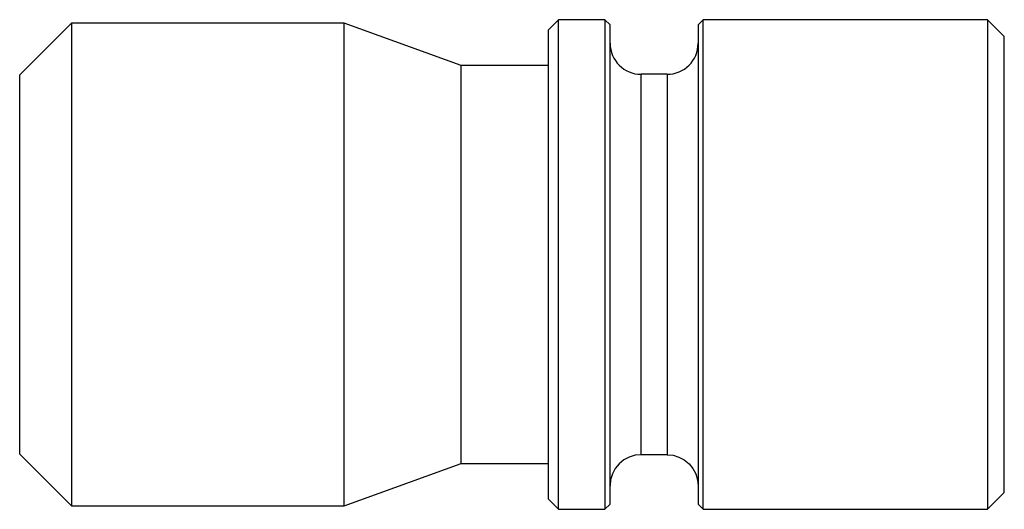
# Model space of a CAD drawing. Header units: millimetres. Extents: x 0 to 24.1, y -6 to 6.
import ezdxf

# ---------------------------------------------------------------- set-up
doc = ezdxf.new("R2010")
doc.units = ezdxf.units.MM
doc.layers.add('OUTLINE', color=7, linetype='Continuous')

msp = doc.modelspace()

# ---------------------------------------------------------------- linework, layer by layer
at = {"layer": 'OUTLINE'}
for p, q in [((0, 4.647), (1.27, 5.917)), ((1.27, 5.917), (1.27, 5.768)), ((7.955, 5.917), (1.27, 5.917)), ((7.955, 5.768), (7.955, 5.917)), ((10.817, 4.875), (7.955, 5.917)), ((12.954, 5.746), (13.208, 6)), ((13.208, 5.85), (13.208, 6)), ((14.341, 6), (13.208, 6)), ((13.208, 5.406), (13.208, 5.85)), ((14.341, 6), (14.341, 5.85)), ((14.468, 5.873), (14.341, 6)), ((14.341, 5.85), (14.341, 5.406)), ((14.468, 5.726), (14.468, 5.873)), ((16.627, 5.873), (16.754, 6)), ((16.627, 5.873), (16.627, 5.726)), ((16.754, 5.85), (16.754, 6)), ((23.718, 6), (16.754, 6)), ((16.754, 5.406), (16.754, 5.85)), ((23.718, 6), (23.718, 5.85)), ((24.13, 5.588), (23.718, 6)), ((23.718, 5.85), (23.718, 5.406)), ((1.27, 5.768), (1.27, 5.331)), ((7.955, 5.331), (7.955, 5.768)), ((12.954, 5.746), (12.954, 5.602)), ((12.954, 5.602), (12.954, 5.177)), ((14.468, 5.291), (14.468, 5.726)), ((16.627, 5.726), (16.627, 5.291)), ((24.13, 5.448), (24.13, 5.588)), ((1.27, 5.331), (1.27, 4.626)), ((7.955, 4.626), (7.955, 5.331)), ((13.208, 4.691), (13.208, 5.406)), ((14.341, 5.406), (14.341, 4.691)), ((16.754, 4.691), (16.754, 5.406)), ((23.718, 5.406), (23.718, 4.691)), ((24.13, 5.035), (24.13, 5.448)), ((12.954, 5.177), (12.954, 4.492)), ((14.468, 4.592), (14.468, 5.291)), ((16.627, 5.291), (16.627, 4.592)), ((10.817, 4.753), (10.817, 4.875)), ((12.954, 4.875), (10.817, 4.875)), ((24.13, 4.369), (24.13, 5.035)), ((0, 4.53), (0, 4.647)), ((1.27, 4.626), (1.27, 3.689)), ((7.955, 3.689), (7.955, 4.626)), ((10.817, 4.392), (10.817, 4.753)), ((13.208, 3.741), (13.208, 4.691)), ((14.341, 4.691), (14.341, 3.741)), ((14.468, 3.662), (14.468, 4.592)), ((15.23, 4.544), (15.23, 4.661)), ((15.865, 4.661), (15.23, 4.661)), ((15.865, 4.661), (15.865, 4.544)), ((16.627, 4.592), (16.627, 3.662)), ((16.754, 3.741), (16.754, 4.691)), ((23.718, 4.691), (23.718, 3.741)), ((0, 4.187), (0, 4.53)), ((10.817, 3.811), (10.817, 4.392)), ((12.954, 4.492), (12.954, 3.583)), ((15.23, 4.199), (15.23, 4.544)), ((15.865, 4.544), (15.865, 4.199)), ((24.13, 3.484), (24.13, 4.369)), ((0, 3.633), (0, 4.187)), ((15.23, 3.644), (15.23, 4.199)), ((15.865, 4.199), (15.865, 3.644)), ((0, 2.897), (0, 3.633)), ((1.27, 3.689), (1.27, 2.567)), ((7.955, 2.567), (7.955, 3.689)), ((10.817, 3.04), (10.817, 3.811)), ((13.208, 2.603), (13.208, 3.741)), ((14.341, 3.741), (14.341, 2.603)), ((14.468, 2.548), (14.468, 3.662)), ((15.23, 2.906), (15.23, 3.644)), ((15.865, 3.644), (15.865, 2.906)), ((16.627, 3.662), (16.627, 2.548)), ((16.754, 2.603), (16.754, 3.741)), ((23.718, 3.741), (23.718, 2.603)), ((12.954, 3.583), (12.954, 2.493)), ((24.13, 2.425), (24.13, 3.484)), ((0, 2.016), (0, 2.897)), ((10.817, 2.115), (10.817, 3.04)), ((15.23, 2.022), (15.23, 2.906)), ((15.865, 2.906), (15.865, 2.022)), ((1.27, 2.567), (1.27, 1.317)), ((7.955, 1.317), (7.955, 2.567)), ((12.954, 2.493), (12.954, 1.279)), ((13.208, 1.335), (13.208, 2.603)), ((14.341, 2.603), (14.341, 1.335)), ((14.468, 1.307), (14.468, 2.548)), ((16.627, 2.548), (16.627, 1.307)), ((16.754, 1.335), (16.754, 2.603)), ((23.718, 2.603), (23.718, 1.335)), ((24.13, 1.243), (24.13, 2.425)), ((0, 1.034), (0, 2.016)), ((10.817, 1.085), (10.817, 2.115)), ((15.23, 1.037), (15.23, 2.022)), ((15.865, 2.022), (15.865, 1.037)), ((1.27, 1.317), (1.27, 0)), ((7.955, 0), (7.955, 1.317)), ((12.954, 1.279), (12.954, 0)), ((13.208, 0), (13.208, 1.335)), ((14.341, 1.335), (14.341, 0)), ((14.468, 0), (14.468, 1.307)), ((16.627, 1.307), (16.627, 0)), ((16.754, 0), (16.754, 1.335)), ((23.718, 1.335), (23.718, 0)), ((24.13, 0), (24.13, 1.243)), ((0, 0), (0, 1.034)), ((10.817, 0), (10.817, 1.085)), ((15.23, 0), (15.23, 1.037)), ((15.865, 1.037), (15.865, 0)), ((0, -1.034), (0, 0)), ((1.27, 0), (1.27, -1.317)), ((7.955, -1.317), (7.955, 0)), ((10.817, -1.085), (10.817, 0)), ((12.954, 0), (12.954, -1.279)), ((13.208, -1.335), (13.208, 0)), ((14.341, 0), (14.341, -1.335)), ((14.468, -1.307), (14.468, 0)), ((15.23, -1.037), (15.23, 0)), ((15.865, 0), (15.865, -1.037)), ((16.627, 0), (16.627, -1.307)), ((16.754, -1.335), (16.754, 0)), ((23.718, 0), (23.718, -1.335)), ((24.13, -1.243), (24.13, 0)), ((0, -2.016), (0, -1.034)), ((10.817, -2.115), (10.817, -1.085)), ((15.23, -2.022), (15.23, -1.037)), ((15.865, -1.037), (15.865, -2.022)), ((1.27, -1.317), (1.27, -2.567)), ((7.955, -2.567), (7.955, -1.317)), ((12.954, -1.279), (12.954, -2.493)), ((13.208, -2.603), (13.208, -1.335)), ((14.341, -1.335), (14.341, -2.603)), ((14.468, -2.548), (14.468, -1.307)), ((16.627, -1.307), (16.627, -2.548)), ((16.754, -2.603), (16.754, -1.335)), ((23.718, -1.335), (23.718, -2.603)), ((24.13, -2.425), (24.13, -1.243)), ((0, -2.897), (0, -2.016)), ((10.817, -3.04), (10.817, -2.115)), ((15.23, -2.906), (15.23, -2.022)), ((15.865, -2.022), (15.865, -2.906)), ((1.27, -2.567), (1.27, -3.689)), ((7.955, -3.689), (7.955, -2.567)), ((12.954, -2.493), (12.954, -3.583)), ((13.208, -3.741), (13.208, -2.603)), ((14.341, -2.603), (14.341, -3.741)), ((14.468, -3.662), (14.468, -2.548)), ((16.627, -2.548), (16.627, -3.662)), ((16.754, -3.741), (16.754, -2.603)), ((23.718, -2.603), (23.718, -3.741)), ((24.13, -3.484), (24.13, -2.425)), ((0, -3.633), (0, -2.897)), ((10.817, -3.811), (10.817, -3.04)), ((15.23, -3.644), (15.23, -2.906)), ((15.865, -2.906), (15.865, -3.644)), ((12.954, -3.583), (12.954, -4.492)), ((24.13, -4.369), (24.13, -3.484)), ((0, -4.187), (0, -3.633)), ((1.27, -3.689), (1.27, -4.626)), ((7.955, -4.626), (7.955, -3.689)), ((10.817, -4.392), (10.817, -3.811)), ((13.208, -4.691), (13.208, -3.741)), ((14.341, -3.741), (14.341, -4.691)), ((14.468, -4.592), (14.468, -3.662)), ((15.23, -4.199), (15.23, -3.644)), ((15.865, -3.644), (15.865, -4.199)), ((16.627, -3.662), (16.627, -4.592)), ((16.754, -4.691), (16.754, -3.741)), ((23.718, -3.741), (23.718, -4.691)), ((0, -4.53), (0, -4.187)), ((15.23, -4.544), (15.23, -4.199)), ((15.865, -4.199), (15.865, -4.544)), ((0, -4.647), (0, -4.53)), ((10.817, -4.753), (10.817, -4.392)), ((12.954, -4.492), (12.954, -5.177)), ((15.23, -4.661), (15.23, -4.544)), ((15.865, -4.544), (15.865, -4.661)), ((24.13, -5.035), (24.13, -4.369)), ((1.27, -5.917), (0, -4.647)), ((1.27, -4.626), (1.27, -5.331)), ((7.955, -5.331), (7.955, -4.626)), ((10.817, -4.875), (10.817, -4.753)), ((13.208, -5.406), (13.208, -4.691)), ((14.341, -4.691), (14.341, -5.406)), ((14.468, -5.291), (14.468, -4.592)), ((14.807, -4.789), (14.691, -4.884)), ((14.938, -4.719), (14.807, -4.789)), ((15.081, -4.676), (14.938, -4.719)), ((15.23, -4.661), (15.081, -4.676)), ((15.865, -4.661), (15.23, -4.661)), ((15.865, -4.661), (16.013, -4.676)), ((16.013, -4.676), (16.156, -4.719)), ((16.156, -4.719), (16.288, -4.789)), ((16.288, -4.789), (16.404, -4.884)), ((16.627, -4.592), (16.627, -5.291)), ((16.754, -5.406), (16.754, -4.691)), ((23.718, -4.691), (23.718, -5.406)), ((7.955, -5.917), (10.817, -4.875)), ((10.817, -4.875), (12.954, -4.875)), ((14.596, -5), (14.526, -5.131)), ((14.691, -4.884), (14.596, -5)), ((16.404, -4.884), (16.498, -5)), ((16.498, -5), (16.569, -5.131)), ((24.13, -5.448), (24.13, -5.035)), ((12.954, -5.177), (12.954, -5.602)), ((14.482, -5.274), (14.468, -5.423)), ((14.468, -5.726), (14.468, -5.291)), ((14.526, -5.131), (14.482, -5.274)), ((16.569, -5.131), (16.612, -5.274)), ((16.612, -5.274), (16.627, -5.423)), ((16.627, -5.291), (16.627, -5.726)), ((1.27, -5.331), (1.27, -5.768)), ((7.955, -5.768), (7.955, -5.331)), ((13.208, -5.85), (13.208, -5.406)), ((14.341, -5.406), (14.341, -5.85)), ((16.754, -5.85), (16.754, -5.406)), ((23.718, -5.406), (23.718, -5.85)), ((24.13, -5.588), (24.13, -5.448)), ((1.27, -5.768), (1.27, -5.917)), ((7.955, -5.917), (7.955, -5.768)), ((12.954, -5.602), (12.954, -5.746)), ((13.208, -6), (12.954, -5.746)), ((14.468, -5.873), (14.468, -5.726)), ((16.627, -5.726), (16.627, -5.873)), ((23.718, -6), (24.13, -5.588)), ((1.27, -5.917), (7.955, -5.917)), ((13.208, -6), (13.208, -5.85)), ((13.208, -6), (14.341, -6)), ((14.341, -5.85), (14.341, -6)), ((14.341, -6), (14.468, -5.873)), ((16.754, -6), (16.627, -5.873)), ((16.754, -6), (16.754, -5.85)), ((16.754, -6), (23.718, -6)), ((23.718, -5.85), (23.718, -6))]:
    msp.add_line(p, q, dxfattribs=at)
for centre, start, end in [((15.23, 5.423), 180, 270), ((15.865, 5.423), 270, 0)]:
    msp.add_arc(centre, 0.762, start, end, dxfattribs=at)

doc.saveas('drawing.dxf')
